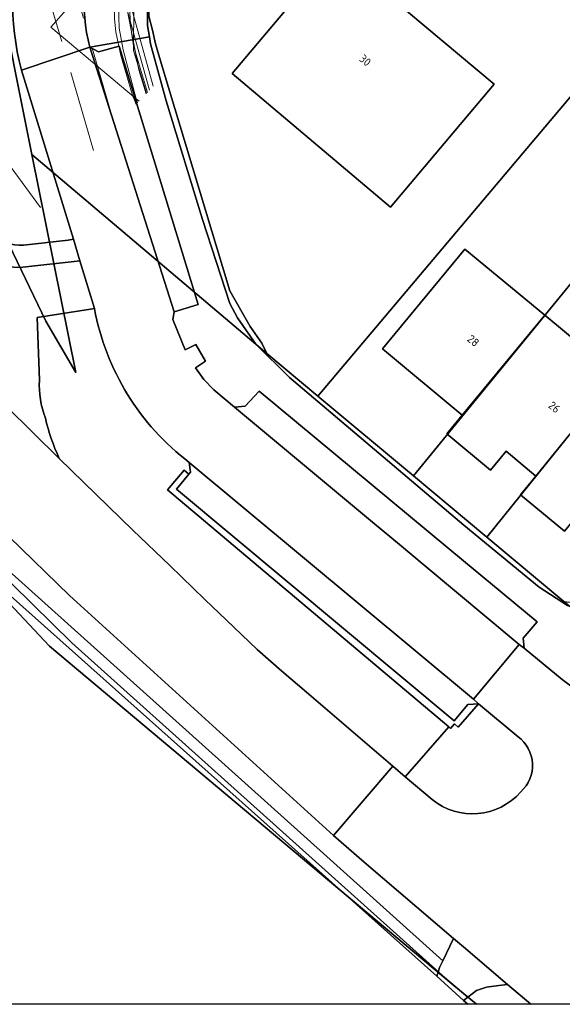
# Model space of a CAD drawing. Header units: metres. Extents: x 93498 to 93835, y 474827 to 475005.
# Tile 2 of 18: x 93551 to 93585, y 474827 to 474888. Entities that reach past the tile are written whole.
import ezdxf
from ezdxf.enums import TextEntityAlignment as Align
from ezdxf.lldxf.tags import DXFTag

# ---------------------------------------------------------------- set-up
doc = ezdxf.new("R2010")
doc.units = ezdxf.units.M
doc.linetypes.add('RI-OVERIG', pattern=[17, 5, -2, 2, -2, 0, -2, 2, -2])
for name, color, linetype, lineweight in [('B-OI-KL-DATA-G', 90, 'KL-DATA-N', 0), ('B-OI-KL-DATA_DUCT-G', 90, 'Continuous', 0), ('B-OI-KL-DATA_KABELBED-G', 90, 'Continuous', 0), ('B-OI-KL-ET_LS-G', 190, 'KL-LS-N', 0), ('B-OI-KL-ET_MS-G', 130, 'KL-MS-N', 0), ('B-OI-KL-GAS_LD-G', 52, 'KL-GAS-LD-N', 0), ('B-OI-KL-WATER-G', 170, 'KL-WATER-N', 0), ('B-OI-RI-DRUK-G', 210, 'RI-PERS', 0), ('B-OI-RI-VRIJVERVAL-G', 210, 'RI-OVERIG', 0)]:
    doc.layers.add(name, color=color, linetype=linetype, lineweight=lineweight)
for name, color, linetype in [('B-WE-GR-BEPLANTING_CULTUUR_HEESTERS-G', 96, 'Continuous'), ('B-WE-GR-GRAS_KRUIDENRIJK-G', 96, 'Continuous'), ('B-WE-GR-GROENVOORZIENING-G', 96, 'Continuous'), ('B-WE-KG-GRENS_PERCEEL-G', 150, 'KG-PERCEEL'), ('B-WE-OG-BEBOUWING-G', 3, 'Continuous'), ('B-WE-OG-BEBOUWING-T18', 2, 'Continuous'), ('B-WE-OG-BEBOUWING_HUISNUMMER-T18', 2, 'Continuous'), ('B-WE-OG-TERREIN_ERF-G', 252, 'Continuous'), ('B-WE-VH-VERHARDING_BETONSTRAATSTEEN-G', 252, 'Continuous'), ('B-WE-VH-VERHARDING_OPEN-G', 252, 'Continuous'), ('B-WE-VH-VERHARDING_TEGEL-G', 252, 'Continuous')]:
    doc.layers.add(name, color=color, linetype=linetype)
doc.styles.add('NLCS-ISO', font='txt')
doc.styles.get("Standard").update_dxf_attribs({"font": 'arial.ttf'})
tags = doc.linetypes.add('KG-PERCEEL', pattern='A,5.5,-2,["P",Standard,S=1.8,R=0,X=-0.5,Y=-0.9],-2,5.5,-2,[5,NLCS.shx,S=0.75,R=0,X=0,Y=0],-2', length=19).pattern_tags.tags
tags[6] = DXFTag(74, 10)
tags = doc.linetypes.add('KL-DATA-N', pattern='A,4,-1,[101,NLCS.SHX,S=0.5,R=0,X=0,Y=0],-1,4,-1,["D",Standard,S=1,R=0,X=-0.25,Y=-0.5],-1.5', length=12.5).pattern_tags.tags
tags[18] = DXFTag(74, 10)
tags = doc.linetypes.add('KL-GAS-LD-N', pattern='A,4,-1,[69,NLCS.SHX,S=0.5,R=0,X=0,Y=0],-1,4,-1,["L",Standard,S=1,R=0,X=0.25,Y=-0.5],-2', length=13).pattern_tags.tags
tags[18] = DXFTag(74, 10)
tags = doc.linetypes.add('KL-LS-N', pattern='A,4,-1,[103,NLCS.SHX,S=0.75,R=0,X=0,Y=0],-1,4,-1,["L",Standard,S=1,R=0,X=0,Y=-0.5],-2', length=13).pattern_tags.tags
tags[18] = DXFTag(74, 10)
tags = doc.linetypes.add('KL-MS-N', pattern='A,4,-1,[103,NLCS.SHX,S=0.75,R=0,X=0,Y=0],-1,4,-1,["M",Standard,S=1,R=0,X=0,Y=-0.5],-2', length=13).pattern_tags.tags
tags[18] = DXFTag(74, 10)
doc.linetypes.add('KL-WATER-N', pattern='A,7,-0.5,[168,NLCS.SHX,S=0.75,R=0,X=0.75,Y=0],-2', length=9.5)
tags = doc.linetypes.add('RI-PERS', pattern='A,7,-2,["P",Standard,S=1.8,R=0,X=-0.5,Y=-0.9],-2,7,-2,[102,NLCS.SHX,S=1,R=180,X=0,Y=0],-2', length=22).pattern_tags.tags
tags[6] = DXFTag(74, 10)

msp = doc.modelspace()

# ---------------------------------------------------------------- linework, layer by layer
msp.add_lwpolyline([(93498.56, 475004.928), (93713.6, 475004.928), (93713.6, 474827.2), (93498.56, 474827.2)], close=True)
at = {"layer": 'B-OI-KL-DATA-G'}
for points in [[(93632.746, 474981.099), (93632.47, 474980.82), (93630.49, 474979.03), (93626.63, 474975.19), (93620.48, 474969.03), (93616.59, 474964.33), (93614.72, 474961.93), (93614.318, 474960.83), (93599.577, 474942.932), (93585.251, 474925.691), (93560.127, 474895.714), (93558.107, 474891.723), (93558.07, 474886.041), (93558.88, 474883.409)], [(93614.674, 474959.16), (93614.008, 474959.714), (93611.47, 474956.662), (93610.558, 474955.566), (93609.766, 474954.614), (93605.751, 474949.791), (93601.786, 474945.028), (93597.884, 474940.34), (93594.109, 474935.805), (93592.655, 474934.058), (93590.207, 474931.116), (93586.305, 474926.426), (93582.338, 474921.659), (93578.374, 474916.895), (93578.13, 474916.602), (93574.493, 474912.188), (93571.036, 474907.993), (93570.877, 474907.8), (93558.278, 474893.503), (93557.787, 474892.946), (93552.982, 474887.494), (93558.247, 474883.061), (93558.421, 474882.915)]]:
    msp.add_lwpolyline(points, dxfattribs=at)
at = {"layer": 'B-OI-KL-DATA_DUCT-G'}
for points in [[(93567.125, 474933.886), (93568.194, 474935.032), (93569.113, 474934.261), (93570.815, 474932.832), (93568.183, 474929.697), (93580.188, 474919.634), (93566.26, 474903.59), (93559.417, 474895.238), (93558.278, 474893.503), (93557.438, 474891.708), (93557.239, 474891.078), (93557.131, 474889.548), (93557.19, 474887.421), (93557.427, 474886.079), (93558.247, 474883.061), (93558.323, 474882.81)], [(93558.323, 474882.81), (93558.247, 474883.061), (93557.427, 474886.079), (93557.19, 474887.421), (93557.131, 474889.548), (93557.239, 474891.078), (93557.438, 474891.708), (93558.278, 474893.503), (93559.417, 474895.238), (93566.26, 474903.59), (93580.188, 474919.634), (93568.183, 474929.697), (93570.815, 474932.832), (93569.113, 474934.261), (93568.194, 474935.032), (93567.125, 474933.886)], [(93558.323, 474882.81), (93558.247, 474883.061), (93557.427, 474886.079), (93557.19, 474887.421), (93557.131, 474889.548), (93557.239, 474891.078), (93557.438, 474891.708), (93558.278, 474893.503), (93559.417, 474895.238), (93566.26, 474903.59), (93580.188, 474919.634), (93568.183, 474929.697), (93570.815, 474932.832), (93569.113, 474934.261), (93568.194, 474935.032), (93567.125, 474933.886)]]:
    msp.add_lwpolyline(points, dxfattribs=at)
at = {"layer": 'B-OI-KL-DATA_KABELBED-G'}
for points in [[(93558.278, 474893.503), (93557.438, 474891.708), (93557.239, 474891.078), (93557.131, 474889.548), (93557.19, 474887.421), (93557.427, 474886.079), (93558.247, 474883.061)], [(93557.787, 474892.946), (93552.982, 474887.494), (93558.247, 474883.061)], [(93558.247, 474883.061), (93558.323, 474882.81)], [(93558.247, 474883.061), (93558.421, 474882.915)]]:
    msp.add_lwpolyline(points, dxfattribs=at)
at = {"layer": 'B-OI-KL-ET_LS-G'}
msp.add_lwpolyline([(93558.929, 474883.462), (93558.08, 474886.326), (93557.99, 474886.884), (93557.918, 474887.478), (93557.877, 474887.988), (93557.857, 474888.412), (93557.849, 474888.931), (93557.86, 474889.412), (93557.887, 474889.901), (93557.948, 474890.535), (93558.034, 474891.149), (93558.147, 474891.756), (93558.305, 474892.428), (93558.479, 474893.041), (93558.594, 474893.395), (93559.106, 474894.484), (93562.245, 474898.666), (93566.337, 474903.525), (93572.228, 474910.841), (93572.318, 474911.218), (93572.332, 474911.606)], dxfattribs=at)
at = {"layer": 'B-OI-KL-ET_MS-G'}
for points in [[(93558.244, 474882.724), (93557.99, 474883.349), (93557.29, 474885.74), (93556.974, 474887.208), (93556.899, 474888.007), (93556.875, 474888.808), (93556.901, 474889.61), (93556.976, 474890.408), (93557.102, 474891.2), (93557.277, 474891.983), (93557.501, 474892.753), (93557.772, 474893.508), (93558.13, 474894.42), (93558.547, 474895.297), (93559.02, 474896.137), (93559.548, 474896.935), (93554.617, 474901.087), (93552.341, 474901.294), (93552.171, 474901.437)], [(93549.383, 474896.165), (93550.993, 474897.877), (93556.55, 474894.687), (93557.533, 474893.807), (93557.967, 474893.012), (93557.451, 474889.774), (93558.393, 474884.857), (93558.847, 474883.374)]]:
    msp.add_lwpolyline(points, dxfattribs=at)
at = {"layer": 'B-OI-KL-GAS_LD-G'}
msp.add_lwpolyline([(93635.653, 474966.088), (93632.234, 474968.92), (93626.511, 474970.058), (93622.188, 474968.122), (93570.51, 474906.475), (93558.712, 474892.638), (93557.122, 474890.545), (93559.058, 474883.601)], dxfattribs=at)
at = {"layer": 'B-OI-KL-WATER-G'}
msp.add_lwpolyline([(93588.085, 474929.197), (93587.481, 474928.479), (93586.259, 474927.025), (93583.362, 474923.579), (93582.382, 474922.413), (93579.736, 474919.265), (93578.856, 474918.218), (93578.838, 474918.197), (93578.47, 474917.758), (93576.11, 474914.951), (93575.045, 474913.684), (93570.849, 474908.691), (93570.841, 474908.681), (93559.484, 474895.169), (93557.631, 474889.872), (93559.281, 474883.841)], dxfattribs=at)
at = {"layer": 'B-OI-RI-DRUK-G'}
msp.add_lwpolyline([(93537.25, 474905.07), (93544.29, 474887.3), (93552.342, 474876.368)], dxfattribs=at)
at = {"layer": 'B-OI-RI-VRIJVERVAL-G'}
for points in [[(93556.939, 474881.318), (93553.55, 474893.04)], [(93555.606, 474879.884), (93551.81, 474892.89)]]:
    msp.add_lwpolyline(points, dxfattribs=at)
at = {"layer": 'B-WE-GR-BEPLANTING_CULTUUR_HEESTERS-G', "ltscale": 0.2, "flags": 128}
msp.add_lwpolyline([(93542.699, 474890.769, 0.033298), (93548.185, 474876.241), (93548.185, 474876.241, 0.345103), (93551.284, 474874.032), (93551.284, 474874.032), (93554.041, 474874.348), (93554.366, 474874.399), (93551.162, 474884.842), (93551.162, 474884.842, -0.137828), (93551.289, 474893.933)], format="xyb", dxfattribs=at)
msp.add_lwpolyline([(93574.837, 474841.244), (93577.52, 474844.314), (93560.181, 474858.932), (93561.193, 474860.157), (93561.49, 474859.916), (93561.582, 474860.028), (93561.516, 474860.628), (93561.516, 474860.628, -0.186668), (93555.668, 474870.122), (93555.668, 474870.122), (93555.417, 474870.083), (93552.126, 474869.57), (93552.267, 474865.707), (93552.267, 474865.707, 0.102256), (93552.634, 474863.369), (93552.634, 474863.369, 0.045347), (93553.485, 474860.874), (93553.485, 474860.874), (93558.041, 474856.451), (93560.313, 474854.275), (93562.479, 474852.173), (93564.258, 474850.474), (93565.711, 474849.081), (93567.219, 474847.753), (93568.748, 474846.448), (93574.079, 474841.887), (93574.837, 474841.244)], format="xyb", close=True, dxfattribs=at)
at = {"layer": 'B-WE-GR-GRAS_KRUIDENRIJK-G', "ltscale": 0.2, "flags": 128}
msp.add_lwpolyline([(93577.815, 474831.267), (93572.312, 474835.964), (93570.416, 474837.61), (93554.128, 474852.429), (93550.403, 474856.032), (93549.821, 474856.595), (93545.497, 474860.779), (93542.601, 474863.599), (93540.477, 474865.703), (93539.204, 474867.244), (93538.567, 474868.129), (93538.567, 474868.129), (93528.713, 474877.485), (93528.713, 474877.485, 0.177), (93520.07, 474879.529), (93520.07, 474879.529), (93521.543, 474879.521), (93522.446, 474879.235), (93524.05, 474877.995), (93536.547, 474865.529), (93545.306, 474858.481), (93570.002, 474836.323), (93577.16, 474829.891), (93577.815, 474831.267)], format="xyb", close=True, dxfattribs=at)
at = {"layer": 'B-WE-GR-GROENVOORZIENING-G', "ltscale": 0.2, "flags": 128}
msp.add_lwpolyline([(93536.547, 474865.529), (93543.408, 474858.686), (93576.786, 474828.926), (93576.867, 474829.179), (93576.961, 474829.473), (93577.16, 474829.891), (93570.002, 474836.323), (93545.306, 474858.481), (93536.547, 474865.529)], close=True, dxfattribs=at)
msp.add_lwpolyline([(93577.52, 474844.314), (93574.837, 474841.244), (93574.837, 474841.244), (93576.492, 474839.839), (93576.492, 474839.839, 0.405046), (93581.968, 474840.317), (93581.968, 474840.317, 0.476576), (93581.799, 474843.71), (93581.799, 474843.71), (93579.35, 474845.74), (93578.111, 474844.299), (93577.869, 474844.495), (93577.634, 474844.218), (93577.52, 474844.314)], format="xyb", close=True, dxfattribs=at)
msp.add_lwpolyline([(93582.593, 474827.2), (93581.152, 474828.426), (93580.607, 474828.357), (93579.852, 474828.261), (93579.242, 474828.06), (93578.704, 474827.638), (93578.439, 474827.43), (93578.708, 474827.2)], dxfattribs=at)
at = {"layer": 'B-WE-KG-GRENS_PERCEEL-G', "ltscale": 0.2, "flags": 128}
for points in [[(93713.6, 474920.166), (93620.315, 474998.176), (93621.396, 475001.779), (93621.397, 475002.129), (93617.113, 474999.462), (93606.76, 474990.037), (93586.453, 474970.884), (93560.984, 474946.203), (93549.507, 474933.898), (93551.363, 474932.746), (93551.586, 474932.98), (93564.403, 474920.365), (93559.321, 474915.3), (93555.801, 474911.522), (93555.322, 474911.162), (93555.183, 474911.14), (93555.415, 474910.918), (93554.56, 474910.03), (93547.227, 474902.411), (93551.802, 474879.626), (93566.307, 474867.345), (93565.993, 474867.983), (93565.267, 474869.022), (93564.017, 474871.223), (93559.836, 474885.063), (93559.435, 474886.449), (93559.239, 474887.301), (93559.024, 474888.17), (93558.998, 474889.108), (93558.979, 474889.55), (93558.99, 474890.261), (93559.144, 474891.179), (93559.37, 474892.067), (93559.583, 474892.706), (93559.924, 474893.497), (93560.251, 474894.039), (93560.55, 474894.703), (93561.287, 474895.652), (93569.047, 474904.936), (93569.366, 474905.317), (93574.547, 474911.517), (93578.449, 474916.185), (93582.18, 474920.648), (93586.045, 474925.272), (93589.892, 474929.876), (93589.977, 474929.977), (93593.865, 474934.628), (93597.671, 474939.18), (93597.751, 474939.276), (93601.519, 474943.784), (93605.421, 474948.452), (93610.552, 474954.591), (93610.755, 474954.834), (93618.934, 474964.619), (93619.673, 474965.532), (93620.552, 474966.263), (93621.51, 474966.893), (93622.272, 474967.33), (93622.902, 474967.649), (93623.534, 474967.933), (93624.17, 474968.182), (93625.039, 474968.397), (93625.949, 474968.544), (93626.577, 474968.668), (93627.451, 474968.618), (93628.338, 474968.621), (93629.112, 474968.491), (93629.717, 474968.471), (93630.369, 474968.313), (93631.043, 474968.104), (93631.883, 474967.82), (93632.764, 474967.468), (93633.581, 474967.04), (93634.26, 474966.565), (93634.636, 474966.313), (93636.603, 474964.664), (93641.176, 474960.83), (93645.741, 474957.002), (93650.548, 474952.971), (93659.551, 474945.422), (93676.469, 474931.236), (93683.091, 474925.684), (93687.605, 474921.899), (93692.265, 474917.991), (93696.725, 474914.252), (93705.85, 474906.601), (93713.6, 474900.103)], [(93498.56, 474881.2), (93521.983, 474876.326), (93545.452, 474857.221), (93552.899, 474849.295), (93577.711, 474828.471), (93554.268, 474849.496), (93546.915, 474856.719), (93541.549, 474865.014), (93536.725, 474873.834), (93536.33, 474874.723), (93528.742, 474892.553), (93524.904, 474899.983), (93520.37, 474903.878), (93530.784, 474914.884), (93552.668, 474869.338), (93554.514, 474866.176), (93551.802, 474879.626), (93547.227, 474902.411), (93541.798, 474896.772), (93540.836, 474900.898), (93537.558, 474914.957), (93538.716, 474919.437), (93542.457, 474923.376), (93550.769, 474932.125), (93540.187, 474942.358), (93538.555, 474940.659), (93537.849, 474939.978), (93529.939, 474931.512), (93523.595, 474928.265), (93519.117, 474925.974), (93519.132, 474925.963), (93523.431, 474922.759), (93521.821, 474920.582), (93522.892, 474918.827), (93512.196, 474907.99), (93512.743, 474907.397), (93504.362, 474898.795), (93503.758, 474899.436), (93498.56, 474894.023)], [(93614.403, 474827.2), (93611.004, 474830.038), (93600.265, 474839.001), (93584.627, 474852.054), (93579.869, 474856.024), (93575.349, 474859.797), (93569.454, 474864.718), (93566.307, 474867.345), (93551.802, 474879.626), (93554.514, 474866.176), (93552.668, 474869.338), (93530.784, 474914.884), (93520.37, 474903.878), (93524.904, 474899.983), (93528.742, 474892.553), (93536.33, 474874.723), (93536.725, 474873.834), (93541.549, 474865.014), (93546.915, 474856.719), (93554.268, 474849.496), (93577.711, 474828.471), (93579.226, 474827.2)], [(93579.226, 474827.2), (93577.711, 474828.471), (93552.899, 474849.295), (93545.452, 474857.221), (93521.983, 474876.326), (93498.56, 474856.844)]]:
    msp.add_lwpolyline(points, dxfattribs=at)
for points in [[(93569.454, 474864.718), (93585.113, 474883.284), (93589.503, 474888.488), (93588.822, 474889.057), (93569.366, 474905.317), (93569.047, 474904.936), (93561.287, 474895.652), (93560.55, 474894.703), (93560.251, 474894.039), (93559.924, 474893.497), (93559.583, 474892.706), (93559.37, 474892.067), (93559.144, 474891.179), (93558.99, 474890.261), (93558.979, 474889.55), (93558.998, 474889.108), (93559.024, 474888.17), (93559.239, 474887.301), (93559.435, 474886.449), (93559.836, 474885.063), (93564.017, 474871.223), (93565.267, 474869.022), (93565.993, 474867.983), (93566.307, 474867.345), (93569.454, 474864.718)], [(93569.454, 474864.718), (93575.349, 474859.797), (93590.726, 474878.593), (93585.113, 474883.284), (93569.454, 474864.718)], [(93579.869, 474856.024), (93592.464, 474871.628), (93595.21, 474874.845), (93590.726, 474878.593), (93575.349, 474859.797), (93579.869, 474856.024)], [(93584.627, 474852.054), (93585.207, 474851.984), (93585.459, 474851.934), (93585.9, 474851.758), (93586.737, 474851.51), (93587.118, 474851.417), (93587.902, 474851.377), (93588.308, 474851.394), (93588.728, 474851.464), (93589.062, 474851.51), (93589.462, 474851.597), (93589.886, 474851.828), (93590.397, 474852.084), (93591.056, 474852.476), (93591.806, 474853.054), (93592.083, 474853.343), (93592.204, 474853.602), (93592.742, 474854.162), (93603.942, 474867.546), (93595.362, 474874.718), (93595.21, 474874.845), (93592.464, 474871.628), (93579.869, 474856.024), (93584.627, 474852.054)]]:
    msp.add_lwpolyline(points, close=True, dxfattribs=at)
at = {"layer": 'B-WE-OG-BEBOUWING-G', "ltscale": 0.2, "flags": 128}
for points in [[(93580.321, 474883.972), (93573.913, 474889.367), (93577.745, 474893.919), (93572.915, 474897.986), (93568.825, 474893.129), (93570.288, 474891.898), (93564.16, 474884.62), (93573.936, 474876.389), (93580.321, 474883.972)], [(93580.321, 474883.972), (93573.913, 474889.367), (93577.745, 474893.919), (93572.915, 474897.986), (93568.825, 474893.129), (93570.288, 474891.898), (93564.16, 474884.62), (93573.936, 474876.389), (93580.321, 474883.972)], [(93583.457, 474869.708), (93578.525, 474873.795), (93573.427, 474867.642), (93578.358, 474863.555), (93583.457, 474869.708)], [(93583.457, 474869.708), (93578.525, 474873.795), (93573.427, 474867.642), (93578.358, 474863.555), (93583.457, 474869.708)], [(93582.906, 474859.787), (93587.925, 474866.005), (93583.457, 474869.708), (93578.358, 474863.555), (93577.401, 474862.4), (93580.101, 474860.163), (93581.058, 474861.318), (93582.906, 474859.787)], [(93582.906, 474859.787), (93587.925, 474866.005), (93583.457, 474869.708), (93578.358, 474863.555), (93577.401, 474862.4), (93580.101, 474860.163), (93581.058, 474861.318), (93582.906, 474859.787)], [(93587.925, 474866.005), (93582.906, 474859.787), (93581.949, 474858.632), (93584.659, 474856.386), (93585.616, 474857.541), (93587.821, 474855.714), (93592.92, 474861.866), (93592.257, 474862.416), (93592.732, 474862.995), (93588.434, 474866.674), (93587.925, 474866.005)], [(93587.925, 474866.005), (93582.906, 474859.787), (93581.949, 474858.632), (93584.659, 474856.386), (93585.616, 474857.541), (93587.821, 474855.714), (93592.92, 474861.866), (93592.257, 474862.416), (93592.732, 474862.995), (93588.434, 474866.674), (93587.925, 474866.005)]]:
    msp.add_lwpolyline(points, close=True, dxfattribs=at)
at = {"layer": 'B-WE-OG-TERREIN_ERF-G', "ltscale": 0.2, "flags": 128}
for points in [[(93558.918, 474890.51), (93558.933, 474887.59), (93559.055, 474886.896), (93559.132, 474886.458), (93560.085, 474882.95), (93562.33, 474875.615), (93564.022, 474870.44), (93564.482, 474869.557), (93565.613, 474867.93), (93567.7, 474865.88), (93578.455, 474856.768), (93583.108, 474852.94), (93584.845, 474851.797), (93586.196, 474851.322), (93587.347, 474851.272), (93587.687, 474851.3), (93588.646, 474851.377), (93590.117, 474851.891), (93591.267, 474852.498), (93591.868, 474852.958), (93603.296, 474867.043), (93645.473, 474917.443)], [(93578.708, 474827.2), (93578.439, 474827.43), (93576.786, 474828.926), (93543.408, 474858.686), (93534.01, 474866.324), (93521.52, 474876.474), (93510.11, 474866.45), (93500.732, 474858.457), (93498.56, 474856.665)]]:
    msp.add_lwpolyline(points, dxfattribs=at)
for points in [[(93580.321, 474883.972), (93573.936, 474876.389), (93564.16, 474884.62), (93570.288, 474891.898), (93568.825, 474893.129), (93572.915, 474897.986), (93577.745, 474893.919), (93573.913, 474889.367), (93580.321, 474883.972)], [(93578.358, 474863.555), (93573.427, 474867.642), (93578.525, 474873.795), (93583.457, 474869.708), (93587.925, 474866.005), (93588.434, 474866.674), (93592.732, 474862.995), (93592.257, 474862.416), (93592.92, 474861.866), (93587.821, 474855.714), (93585.616, 474857.541), (93584.659, 474856.386), (93581.949, 474858.632), (93582.906, 474859.787), (93581.058, 474861.318), (93580.101, 474860.163), (93577.401, 474862.4), (93578.358, 474863.555)]]:
    msp.add_lwpolyline(points, close=True, dxfattribs=at)
at = {"layer": 'B-WE-VH-VERHARDING_BETONSTRAATSTEEN-G', "ltscale": 0.2, "flags": 128}
msp.add_lwpolyline([(93551.289, 474893.933, 0.137828), (93551.162, 474884.842), (93551.162, 474884.842), (93555.372, 474886.249), (93555.372, 474886.249, -0.149695), (93555.761, 474893.484)], format="xyb", dxfattribs=at)
for points in [[(93560.584, 474869.927), (93562.066, 474870.382), (93557.183, 474886.313), (93555.917, 474885.959), (93555.372, 474886.249), (93560.584, 474869.927)], [(93564.295, 474864.033), (93572.939, 474856.85), (93574.477, 474855.572), (93576.014, 474854.292), (93581.872, 474849.403), (93582.172, 474849.163), (93582.111, 474849.795), (93582.97, 474850.807), (93580.1, 474853.188), (93578.561, 474854.465), (93565.817, 474865.039), (93564.969, 474864.113), (93564.295, 474864.033)], [(93561.49, 474859.916), (93560.732, 474858.987), (93577.851, 474844.693), (93578.709, 474845.697), (93579.35, 474845.74), (93579.048, 474846.024), (93561.516, 474860.628), (93561.582, 474860.028), (93561.49, 474859.916)], [(93578.704, 474827.638), (93579.242, 474828.06), (93579.852, 474828.261), (93580.607, 474828.357), (93581.152, 474828.426), (93578.433, 474830.739), (93577.815, 474831.267), (93577.16, 474829.891), (93576.961, 474829.473), (93576.867, 474829.179), (93578.704, 474827.638)], [(93576.867, 474829.179), (93576.786, 474828.926), (93578.439, 474827.43), (93578.704, 474827.638), (93576.867, 474829.179)]]:
    msp.add_lwpolyline(points, close=True, dxfattribs=at)
msp.add_lwpolyline([(93555.372, 474886.249), (93551.162, 474884.842), (93554.366, 474874.399), (93554.77, 474873.077), (93555.668, 474870.122), (93555.668, 474870.122, 0.186668), (93561.516, 474860.628), (93561.516, 474860.628), (93579.048, 474846.024), (93581.872, 474849.403), (93576.014, 474854.292), (93574.477, 474855.572), (93572.939, 474856.85), (93564.295, 474864.033), (93563.033, 474865.121), (93562.418, 474865.752), (93561.895, 474866.461), (93562.523, 474866.876), (93561.921, 474867.907), (93561.267, 474867.581), (93560.5, 474869.446), (93560.584, 474869.927), (93555.372, 474886.249)], format="xyb", close=True, dxfattribs=at)
at = {"layer": 'B-WE-VH-VERHARDING_OPEN-G', "ltscale": 0.2, "flags": 128}
msp.add_lwpolyline([(93550.403, 474856.032), (93554.128, 474852.429), (93570.416, 474837.61), (93574.079, 474841.887), (93568.748, 474846.448), (93567.219, 474847.753), (93565.711, 474849.081), (93564.258, 474850.474), (93562.479, 474852.173), (93560.313, 474854.275), (93558.041, 474856.451), (93553.485, 474860.874), (93550.229, 474864.086)], dxfattribs=at)
msp.add_lwpolyline([(93591.675, 474847.931, -0.410166), (93584.518, 474847.233), (93584.518, 474847.233), (93582.172, 474849.163), (93581.872, 474849.403), (93579.048, 474846.024), (93579.35, 474845.74), (93579.35, 474845.74), (93581.799, 474843.71), (93581.799, 474843.71, -0.476576), (93581.968, 474840.317), (93581.968, 474840.317, -0.405046), (93576.492, 474839.839), (93576.492, 474839.839), (93574.837, 474841.244), (93574.079, 474841.887), (93570.416, 474837.61), (93572.312, 474835.964), (93577.815, 474831.267), (93578.433, 474830.739), (93581.152, 474828.426), (93582.593, 474827.2)], format="xyb", dxfattribs=at)
at = {"layer": 'B-WE-VH-VERHARDING_TEGEL-G', "ltscale": 0.2, "flags": 128}
for points in [[(93555.761, 474893.484, 0.149695), (93555.372, 474886.249), (93555.372, 474886.249), (93559.055, 474886.896), (93558.933, 474887.59), (93558.918, 474890.51)], [(93541.906, 474888.981, 0.032466), (93546.914, 474875.67), (93546.914, 474875.67, 0.361987), (93551.433, 474872.694), (93551.433, 474872.694), (93554.603, 474873.051), (93554.77, 474873.077), (93554.366, 474874.399), (93554.041, 474874.348), (93551.284, 474874.032), (93551.284, 474874.032, -0.345103), (93548.185, 474876.241), (93548.185, 474876.241, -0.033298), (93542.699, 474890.769)], [(93584.845, 474851.797), (93583.108, 474852.94), (93578.455, 474856.768), (93567.7, 474865.88), (93565.613, 474867.93), (93564.482, 474869.557), (93564.022, 474870.44), (93562.33, 474875.615), (93560.085, 474882.95), (93559.132, 474886.458), (93559.055, 474886.896), (93555.372, 474886.249), (93555.917, 474885.959), (93557.183, 474886.313), (93562.066, 474870.382), (93560.584, 474869.927), (93560.5, 474869.446), (93561.267, 474867.581), (93561.921, 474867.907), (93562.523, 474866.876), (93561.895, 474866.461), (93562.418, 474865.752), (93563.033, 474865.121), (93564.295, 474864.033), (93564.969, 474864.113), (93565.817, 474865.039), (93578.561, 474854.465), (93580.1, 474853.188), (93582.97, 474850.807), (93582.111, 474849.795), (93582.172, 474849.163), (93582.172, 474849.163), (93584.518, 474847.233), (93584.518, 474847.233, 0.410166), (93591.675, 474847.931)], [(93550.229, 474864.086), (93553.485, 474860.874), (93553.485, 474860.874, -0.045347), (93552.634, 474863.369), (93552.634, 474863.369, -0.102256), (93552.267, 474865.707), (93552.267, 474865.707), (93552.126, 474869.57), (93555.417, 474870.083), (93555.668, 474870.122), (93554.77, 474873.077), (93554.77, 474873.077), (93554.603, 474873.051), (93551.433, 474872.694), (93551.433, 474872.694, -0.361987), (93546.914, 474875.67)]]:
    msp.add_lwpolyline(points, format="xyb", dxfattribs=at)
msp.add_lwpolyline([(93579.35, 474845.74), (93578.709, 474845.697), (93577.851, 474844.693), (93560.732, 474858.987), (93561.49, 474859.916), (93561.193, 474860.157), (93560.181, 474858.932), (93577.52, 474844.314), (93577.634, 474844.218), (93577.869, 474844.495), (93578.111, 474844.299), (93579.35, 474845.74)], close=True, dxfattribs=at)

# ---------------------------------------------------------------- texts
at = {"layer": 'B-WE-OG-BEBOUWING-T18', "style": 'NLCS-ISO'}
for s, rotation, p in [('30', 319.9, (93572.369, 474885.438)), ('30', 319.9, (93572.369, 474885.438)), ('28', 320.4, (93579.036, 474868.142)), ('28', 320.4, (93579.036, 474868.142)), ('26', 320.4, (93584.037, 474864.045)), ('26', 320.4, (93584.037, 474864.045))]:
    msp.add_text(s, height=0.5, rotation=rotation, dxfattribs=at).set_placement(p, align=Align.MIDDLE_CENTER)
at = {"layer": 'B-WE-OG-BEBOUWING_HUISNUMMER-T18', "style": 'NLCS-ISO'}
for s, rotation, p in [('30', 319.9, (93572.369, 474885.438)), ('30', 319.9, (93572.369, 474885.438)), ('28', 320.4, (93579.036, 474868.142)), ('28', 320.4, (93579.036, 474868.142)), ('26', 320.4, (93584.037, 474864.045)), ('26', 320.4, (93584.037, 474864.045))]:
    msp.add_text(s, height=0.5, rotation=rotation, dxfattribs=at).set_placement(p, align=Align.MIDDLE_CENTER)

doc.saveas('drawing.dxf')
